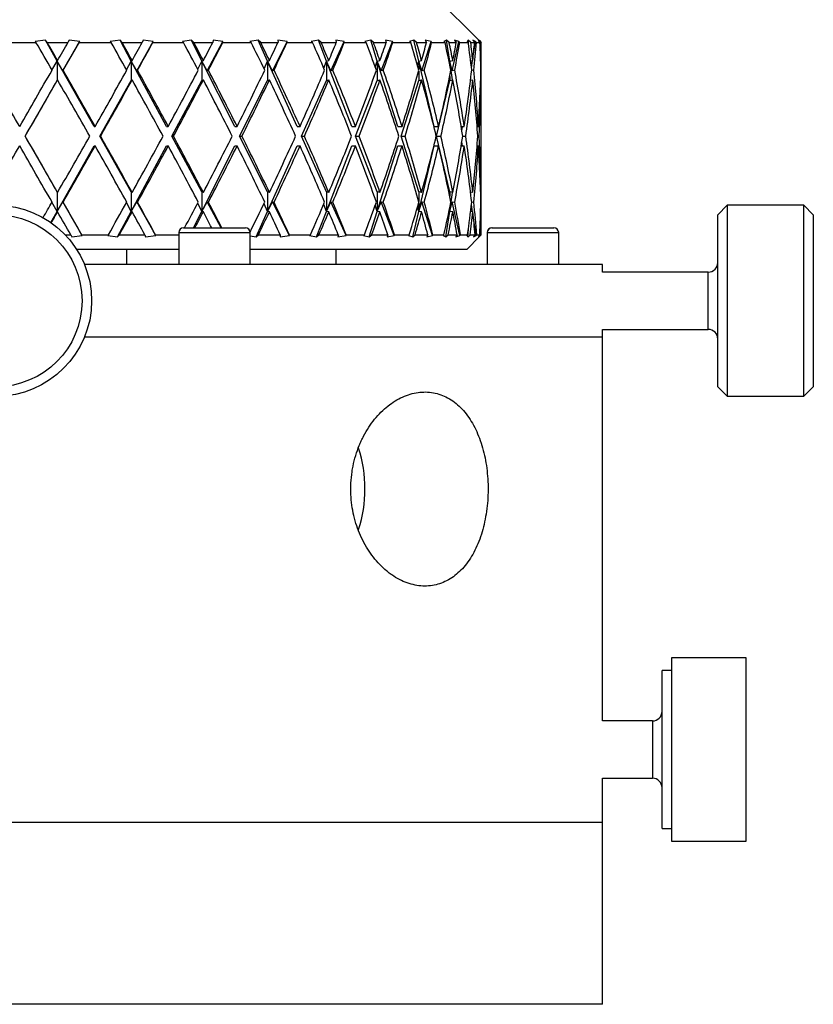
# Model space of a CAD drawing. Header units: inches. Extents: x 1.2 to 20.6, y 1.1 to 16.7.
# Tile 12 of 16: x 11 to 12.6, y 12.6 to 14.6. Entities that reach past the tile are written whole.
import ezdxf

# ---------------------------------------------------------------- set-up
doc = ezdxf.new("R2010")
doc.units = ezdxf.units.IN
doc.header["$MEASUREMENT"] = 0

msp = doc.modelspace()

# ---------------------------------------------------------------- linework, layer by layer
at = {"color": 7, "linetype": 'Continuous', "lineweight": 25}
for p, q in [((11.9527, 14.5708), (11.8631, 14.6604)), ((11.0586, 14.5714), (11.0374, 14.5689)), ((11.0622, 14.5667), (11.0586, 14.5714)), ((11.0828, 14.5285), (11.0586, 14.5714)), ((11.1075, 14.5714), (11.105, 14.5667)), ((11.1292, 14.5689), (11.1075, 14.5714)), ((11.2122, 14.5714), (11.1919, 14.5689)), ((11.2165, 14.5667), (11.2122, 14.5714)), ((11.2353, 14.5285), (11.2122, 14.5714)), ((11.2596, 14.5714), (11.2579, 14.5667)), ((11.2808, 14.5689), (11.2596, 14.5714)), ((11.3595, 14.5714), (11.3407, 14.5689)), ((11.3644, 14.5667), (11.3595, 14.5714)), ((11.381, 14.5285), (11.3595, 14.5714)), ((11.4042, 14.5714), (11.4034, 14.5667)), ((11.4244, 14.5689), (11.4042, 14.5714)), ((11.497, 14.5714), (11.4801, 14.5689)), ((11.5022, 14.5667), (11.497, 14.5714)), ((11.5163, 14.5285), (11.497, 14.5714)), ((11.5565, 14.5689), (11.5377, 14.5714)), ((11.5377, 14.5714), (11.5379, 14.5667)), ((11.6211, 14.5714), (11.6065, 14.5689)), ((11.6266, 14.5667), (11.6211, 14.5714)), ((11.6377, 14.5285), (11.6211, 14.5714)), ((11.6739, 14.5689), (11.657, 14.5714)), ((11.657, 14.5714), (11.658, 14.5667)), ((11.7289, 14.5714), (11.717, 14.5689)), ((11.7345, 14.5667), (11.7289, 14.5714)), ((11.7424, 14.5285), (11.7289, 14.5714)), ((11.7736, 14.5689), (11.7591, 14.5714)), ((11.7591, 14.5714), (11.7609, 14.5667)), ((11.8176, 14.5714), (11.8088, 14.5689)), ((11.8233, 14.5667), (11.8176, 14.5714)), ((11.8278, 14.5285), (11.8176, 14.5714)), ((11.8532, 14.5689), (11.8413, 14.5714)), ((11.8413, 14.5714), (11.844, 14.5667)), ((11.8852, 14.5714), (11.8795, 14.5689)), ((11.8907, 14.5667), (11.8852, 14.5714)), ((11.8917, 14.5285), (11.8852, 14.5714)), ((11.9107, 14.5689), (11.9019, 14.5714)), ((11.9019, 14.5714), (11.9053, 14.5667)), ((11.9299, 14.5714), (11.9276, 14.5689)), ((11.9352, 14.5667), (11.9299, 14.5714)), ((11.9303, 14.5651), (11.9299, 14.5714)), ((11.9448, 14.5689), (11.9391, 14.5714)), ((11.9391, 14.5714), (11.9432, 14.5667)), ((11.9555, 14.5667), (11.9507, 14.5714)), ((11.9507, 14.5714), (11.9517, 14.5689)), ((11.9527, 14.5708), (11.9521, 14.5714)), ((11.9521, 14.5714), (11.9568, 14.5667)), ((10.9718, 14.5667), (11.0391, 14.5667)), ((11.0374, 14.5689), (11.0391, 14.5667)), ((11.0622, 14.5667), (11.105, 14.5667)), ((11.0944, 14.5086), (11.1292, 14.5689)), ((11.128, 14.5667), (11.1292, 14.5689)), ((11.128, 14.5667), (11.194, 14.5667)), ((11.1919, 14.5689), (11.194, 14.5667)), ((11.2165, 14.5667), (11.2579, 14.5667)), ((11.2467, 14.5086), (11.2808, 14.5689)), ((11.28, 14.5667), (11.2808, 14.5689)), ((11.28, 14.5667), (11.343, 14.5667)), ((11.3407, 14.5689), (11.343, 14.5667)), ((11.3644, 14.5667), (11.4034, 14.5667)), ((11.3919, 14.5086), (11.4244, 14.5689)), ((11.4241, 14.5667), (11.4244, 14.5689)), ((11.4241, 14.5667), (11.4826, 14.5667)), ((11.4801, 14.5689), (11.4826, 14.5667)), ((11.5022, 14.5667), (11.5379, 14.5667)), ((11.5263, 14.5086), (11.5565, 14.5689)), ((11.5566, 14.5667), (11.5565, 14.5689)), ((11.5566, 14.5667), (11.6092, 14.5667)), ((11.6065, 14.5689), (11.6092, 14.5667)), ((11.6266, 14.5667), (11.658, 14.5667)), ((11.6468, 14.5086), (11.6739, 14.5689)), ((11.6744, 14.5667), (11.6739, 14.5689)), ((11.6744, 14.5667), (11.7197, 14.5667)), ((11.717, 14.5689), (11.7197, 14.5667)), ((11.7345, 14.5667), (11.7609, 14.5667)), ((11.7502, 14.5086), (11.7736, 14.5689)), ((11.7745, 14.5667), (11.7736, 14.5689)), ((11.7745, 14.5667), (11.8115, 14.5667)), ((11.8088, 14.5689), (11.8115, 14.5667)), ((11.8233, 14.5667), (11.844, 14.5667)), ((11.8342, 14.5086), (11.8532, 14.5689)), ((11.8545, 14.5667), (11.8532, 14.5689)), ((11.8545, 14.5667), (11.8822, 14.5667)), ((11.8795, 14.5689), (11.8822, 14.5667)), ((11.8907, 14.5667), (11.9053, 14.5667)), ((11.8965, 14.5086), (11.9107, 14.5689)), ((11.9124, 14.5667), (11.9107, 14.5689)), ((11.9124, 14.5667), (11.9301, 14.5667)), ((11.9276, 14.5689), (11.9301, 14.5667)), ((11.9352, 14.5667), (11.9432, 14.5667)), ((11.9408, 14.5428), (11.9448, 14.5689)), ((11.9468, 14.5667), (11.9448, 14.5689)), ((11.9468, 14.5667), (11.9541, 14.5667)), ((11.9517, 14.5689), (11.9541, 14.5667)), ((11.9555, 14.5667), (11.9568, 14.5667)), ((11.0828, 14.5285), (11.0837, 14.5295)), ((11.2353, 14.5285), (11.2373, 14.5295)), ((11.381, 14.5285), (11.384, 14.5295)), ((11.5163, 14.5285), (11.5202, 14.5295)), ((11.6377, 14.5285), (11.6425, 14.5295)), ((11.7424, 14.5285), (11.7479, 14.5295)), ((11.8278, 14.5285), (11.8339, 14.5295)), ((11.8917, 14.5285), (11.8982, 14.5295)), ((11.9349, 14.5288), (11.9394, 14.5295)), ((11.9554, 14.5293), (11.9564, 14.5295)), ((11.9568, 14.4778), (11.9568, 14.541)), ((11.072, 14.5097), (11.0828, 14.5285)), ((11.0828, 14.5285), (11.0828, 14.4885)), ((11.1591, 14.3936), (11.0828, 14.5285)), ((11.0944, 14.5086), (11.0828, 14.5285)), ((11.0952, 14.5094), (11.0944, 14.5086)), ((11.2255, 14.5106), (11.2353, 14.5285)), ((11.2353, 14.5285), (11.2353, 14.4885)), ((11.3082, 14.3936), (11.2353, 14.5285)), ((11.2467, 14.5086), (11.2353, 14.5285)), ((11.2484, 14.5094), (11.2467, 14.5086)), ((11.3724, 14.5115), (11.381, 14.5285)), ((11.381, 14.5285), (11.381, 14.4885)), ((11.4486, 14.3936), (11.381, 14.5285)), ((11.3919, 14.5086), (11.381, 14.5285)), ((11.3944, 14.5094), (11.3919, 14.5086)), ((11.509, 14.5126), (11.5163, 14.5285)), ((11.5163, 14.5285), (11.5163, 14.4885)), ((11.577, 14.3936), (11.5163, 14.5285)), ((11.5263, 14.5086), (11.5163, 14.5285)), ((11.5297, 14.5094), (11.5263, 14.5086)), ((11.632, 14.514), (11.6377, 14.5285)), ((11.6377, 14.5285), (11.6377, 14.4885)), ((11.6901, 14.3936), (11.6377, 14.5285)), ((11.6468, 14.5086), (11.6377, 14.5285)), ((11.6509, 14.5094), (11.6468, 14.5086)), ((11.7384, 14.516), (11.7424, 14.5285)), ((11.7424, 14.5285), (11.7424, 14.4885)), ((11.7851, 14.3936), (11.7424, 14.5285)), ((11.7502, 14.5086), (11.7424, 14.5285)), ((11.755, 14.5094), (11.7502, 14.5086)), ((11.8255, 14.519), (11.8278, 14.5285)), ((11.8278, 14.5285), (11.8278, 14.5111)), ((11.8597, 14.3936), (11.8278, 14.5285)), ((11.8342, 14.5086), (11.8278, 14.5285)), ((11.8394, 14.5094), (11.8342, 14.5086)), ((11.8911, 14.5248), (11.8917, 14.5285)), ((11.8917, 14.5285), (11.8917, 14.522)), ((11.8976, 14.4894), (11.8917, 14.5285)), ((11.8965, 14.5086), (11.8917, 14.5285)), ((11.9021, 14.5094), (11.8965, 14.5086)), ((11.9366, 14.5148), (11.9388, 14.5294)), ((11.9415, 14.5094), (11.9371, 14.5088)), ((11.9567, 14.5094), (11.956, 14.5094)), ((11.0828, 14.4885), (11.0837, 14.4895)), ((11.2353, 14.4885), (11.2373, 14.4895)), ((11.381, 14.4885), (11.384, 14.4895)), ((11.5163, 14.4885), (11.5202, 14.4895)), ((11.6377, 14.4885), (11.6425, 14.4895)), ((11.7424, 14.4885), (11.7479, 14.4895)), ((11.8278, 14.5078), (11.8278, 14.4885)), ((11.8278, 14.4885), (11.8339, 14.4895)), ((11.8917, 14.4969), (11.8917, 14.4885)), ((11.8917, 14.4885), (11.8982, 14.4895)), ((11.9348, 14.4888), (11.9394, 14.4895)), ((11.9351, 14.4889), (11.935, 14.4905)), ((11.9554, 14.4893), (11.9564, 14.4895)), ((11.0165, 14.3736), (11.0828, 14.4885)), ((11.1704, 14.3736), (11.2353, 14.4885)), ((11.319, 14.3736), (11.381, 14.4885)), ((11.4587, 14.3736), (11.5163, 14.4885)), ((11.586, 14.3736), (11.6377, 14.4885)), ((11.6978, 14.3736), (11.7424, 14.4885)), ((11.7914, 14.3736), (11.8278, 14.4885)), ((11.8645, 14.3736), (11.8917, 14.4885)), ((11.9568, 14.3094), (11.9568, 14.4378)), ((11.1591, 14.3936), (11.1611, 14.3936)), ((11.3082, 14.3936), (11.3117, 14.3936)), ((11.4486, 14.3936), (11.4536, 14.3936)), ((11.577, 14.3936), (11.5833, 14.3936)), ((11.6901, 14.3936), (11.6975, 14.3936)), ((11.7851, 14.3936), (11.7935, 14.3936)), ((11.8597, 14.3936), (11.8689, 14.3936)), ((11.9155, 14.3936), (11.9218, 14.3936)), ((11.9169, 14.3849), (11.9182, 14.3936)), ((11.9482, 14.3936), (11.951, 14.3936)), ((11.0828, 14.2586), (11.0165, 14.3736)), ((11.0165, 14.3736), (11.017, 14.3736)), ((11.2353, 14.2586), (11.1704, 14.3736)), ((11.1704, 14.3736), (11.1724, 14.3736)), ((11.381, 14.2586), (11.319, 14.3736)), ((11.319, 14.3736), (11.3225, 14.3736)), ((11.5163, 14.2586), (11.4587, 14.3736)), ((11.4587, 14.3736), (11.4636, 14.3736)), ((11.6377, 14.2586), (11.586, 14.3736)), ((11.586, 14.3736), (11.5922, 14.3736)), ((11.7424, 14.2586), (11.6978, 14.3736)), ((11.6978, 14.3736), (11.7052, 14.3736)), ((11.8278, 14.2586), (11.7914, 14.3736)), ((11.7914, 14.3736), (11.7997, 14.3736)), ((11.8917, 14.2586), (11.8645, 14.3736)), ((11.8645, 14.3736), (11.8735, 14.3736)), ((11.9187, 14.3736), (11.9248, 14.3736)), ((11.9497, 14.3736), (11.9522, 14.3736)), ((11.0828, 14.2186), (11.1591, 14.3536)), ((11.1591, 14.3536), (11.1611, 14.3536)), ((11.2353, 14.2186), (11.3082, 14.3536)), ((11.3082, 14.3536), (11.3117, 14.3536)), ((11.381, 14.2186), (11.4486, 14.3536)), ((11.4486, 14.3536), (11.4536, 14.3536)), ((11.5163, 14.2186), (11.577, 14.3536)), ((11.577, 14.3536), (11.5833, 14.3536)), ((11.6377, 14.2186), (11.6901, 14.3536)), ((11.6901, 14.3536), (11.6975, 14.3536)), ((11.7424, 14.2186), (11.7851, 14.3536)), ((11.7851, 14.3536), (11.7935, 14.3536)), ((11.8278, 14.2186), (11.8597, 14.3536)), ((11.8597, 14.3536), (11.8689, 14.3536)), ((11.9155, 14.3536), (11.9218, 14.3536)), ((11.9182, 14.3536), (11.9169, 14.3622)), ((11.9482, 14.3536), (11.951, 14.3536)), ((11.9568, 14.2061), (11.9568, 14.2694)), ((11.0828, 14.2586), (11.0828, 14.2186)), ((11.0837, 14.2577), (11.0828, 14.2586)), ((11.2353, 14.2586), (11.2353, 14.2186)), ((11.2373, 14.2577), (11.2353, 14.2586)), ((11.381, 14.2586), (11.381, 14.2186)), ((11.384, 14.2577), (11.381, 14.2586)), ((11.5163, 14.2586), (11.5163, 14.2186)), ((11.5202, 14.2577), (11.5163, 14.2586)), ((11.6377, 14.2586), (11.6377, 14.2186)), ((11.6425, 14.2577), (11.6377, 14.2586)), ((11.7424, 14.2586), (11.7424, 14.2186)), ((11.7479, 14.2577), (11.7424, 14.2586)), ((11.8278, 14.2586), (11.8278, 14.2393)), ((11.8339, 14.2577), (11.8278, 14.2586)), ((11.8917, 14.2586), (11.8917, 14.2503)), ((11.8982, 14.2577), (11.8917, 14.2586)), ((11.8917, 14.2186), (11.8976, 14.2578)), ((11.9394, 14.2577), (11.9348, 14.2583)), ((11.935, 14.2566), (11.9351, 14.2583)), ((11.9564, 14.2577), (11.9554, 14.2578)), ((11.0828, 14.2186), (11.072, 14.2374)), ((11.0828, 14.2186), (11.0944, 14.2385)), ((11.0944, 14.2385), (11.0952, 14.2377)), ((11.1345, 14.1689), (11.0944, 14.2385)), ((11.2353, 14.2186), (11.2255, 14.2366)), ((11.2353, 14.2186), (11.2467, 14.2385)), ((11.2467, 14.2385), (11.2484, 14.2377)), ((11.286, 14.1689), (11.2467, 14.2385)), ((11.381, 14.2186), (11.3724, 14.2356)), ((11.381, 14.2186), (11.3919, 14.2385)), ((11.3919, 14.2385), (11.3944, 14.2377)), ((11.421, 14.1846), (11.3919, 14.2385)), ((11.5163, 14.2186), (11.509, 14.2345)), ((11.5163, 14.2186), (11.5263, 14.2385)), ((11.5263, 14.2385), (11.5297, 14.2377)), ((11.5612, 14.1689), (11.5263, 14.2385)), ((11.6377, 14.2186), (11.632, 14.2331)), ((11.6377, 14.2186), (11.6468, 14.2385)), ((11.6468, 14.2385), (11.6509, 14.2377)), ((11.6781, 14.1689), (11.6468, 14.2385)), ((11.7424, 14.2186), (11.7384, 14.2311)), ((11.7424, 14.2186), (11.7502, 14.2385)), ((11.7502, 14.2385), (11.755, 14.2377)), ((11.7772, 14.1689), (11.7502, 14.2385)), ((11.8278, 14.2186), (11.8255, 14.2281)), ((11.8278, 14.2186), (11.8342, 14.2385)), ((11.8278, 14.2361), (11.8278, 14.2186)), ((11.8342, 14.2385), (11.8394, 14.2377)), ((11.8562, 14.1689), (11.8342, 14.2385)), ((11.8917, 14.2186), (11.8965, 14.2385)), ((11.8917, 14.2251), (11.8917, 14.2186)), ((11.8965, 14.2385), (11.9021, 14.2377)), ((11.9129, 14.1689), (11.8965, 14.2385)), ((11.9388, 14.2178), (11.9366, 14.2323)), ((11.9371, 14.2383), (11.9415, 14.2377)), ((11.956, 14.2378), (11.9567, 14.2377)), ((12.4639, 14.2313), (12.4442, 14.2116)), ((12.6214, 14.2313), (12.4639, 14.2313)), ((12.4639, 14.2313), (12.4639, 13.8376)), ((12.6411, 14.2116), (12.6214, 14.2313)), ((12.6214, 13.9315), (12.6214, 14.2313)), ((11.0698, 14.1956), (11.0828, 14.2186)), ((11.0837, 14.2177), (11.0828, 14.2186)), ((11.2071, 14.1663), (11.2353, 14.2186)), ((11.2373, 14.2177), (11.2353, 14.2186)), ((11.364, 14.1846), (11.381, 14.2186)), ((11.384, 14.2177), (11.381, 14.2186)), ((11.4927, 14.1663), (11.5163, 14.2186)), ((11.5202, 14.2177), (11.5163, 14.2186)), ((11.6174, 14.1663), (11.6377, 14.2186)), ((11.6425, 14.2177), (11.6377, 14.2186)), ((11.7259, 14.1663), (11.7424, 14.2186)), ((11.7479, 14.2177), (11.7424, 14.2186)), ((11.8154, 14.1663), (11.8278, 14.2186)), ((11.8339, 14.2177), (11.8278, 14.2186)), ((11.8838, 14.1663), (11.8917, 14.2186)), ((11.8917, 14.2186), (11.8911, 14.2223)), ((11.8982, 14.2177), (11.8917, 14.2186)), ((11.9394, 14.2177), (11.9349, 14.2183)), ((11.9564, 14.2177), (11.9554, 14.2178)), ((12.4442, 13.8573), (12.4442, 14.2116)), ((12.6411, 14.2116), (12.6411, 13.9418)), ((11.3431, 14.1846), (11.4706, 14.1846)), ((11.9462, 14.1689), (11.9408, 14.2043)), ((11.9788, 14.1846), (11.979, 14.1846)), ((11.979, 14.1846), (11.9976, 14.1846)), ((11.9976, 14.1846), (12.1065, 14.1846)), ((11.0992, 14.1704), (11.1108, 14.1704)), ((11.1108, 14.1704), (11.1129, 14.1663)), ((11.1129, 14.1663), (11.1345, 14.1689)), ((11.1345, 14.1689), (11.1337, 14.1704)), ((11.1337, 14.1704), (11.1883, 14.1704)), ((11.1883, 14.1704), (11.1869, 14.1689)), ((11.1869, 14.1689), (11.2071, 14.1663)), ((11.2071, 14.1663), (11.2109, 14.1704)), ((11.2109, 14.1704), (11.2635, 14.1704)), ((11.2635, 14.1704), (11.2649, 14.1663)), ((11.2649, 14.1663), (11.286, 14.1689)), ((11.286, 14.1689), (11.2855, 14.1704)), ((11.2855, 14.1704), (11.3332, 14.1704)), ((11.3332, 14.1748), (11.3332, 14.1094)), ((11.3332, 14.1748), (11.4805, 14.1748)), ((11.4805, 14.1094), (11.4805, 14.1748)), ((11.4805, 14.1682), (11.4927, 14.1663)), ((11.4927, 14.1663), (11.4973, 14.1704)), ((11.4973, 14.1704), (11.5426, 14.1704)), ((11.5426, 14.1704), (11.5425, 14.1663)), ((11.5425, 14.1663), (11.5612, 14.1689)), ((11.5612, 14.1689), (11.5613, 14.1704)), ((11.5613, 14.1704), (11.6048, 14.1704)), ((11.6048, 14.1704), (11.6029, 14.1689)), ((11.6029, 14.1689), (11.6174, 14.1663)), ((11.6174, 14.1663), (11.6223, 14.1704)), ((11.6223, 14.1704), (11.6622, 14.1704)), ((11.6622, 14.1704), (11.6613, 14.1663)), ((11.6613, 14.1663), (11.6781, 14.1689)), ((11.6781, 14.1689), (11.6785, 14.1704)), ((11.6785, 14.1704), (11.7159, 14.1704)), ((11.7159, 14.1704), (11.7141, 14.1689)), ((11.7141, 14.1689), (11.7259, 14.1663)), ((11.7259, 14.1663), (11.7309, 14.1704)), ((11.7309, 14.1704), (11.7644, 14.1704)), ((11.7644, 14.1704), (11.7627, 14.1663)), ((11.7627, 14.1663), (11.7772, 14.1689)), ((11.7772, 14.1689), (11.7779, 14.1704)), ((11.7779, 14.1704), (11.8084, 14.1704)), ((11.8084, 14.1704), (11.8065, 14.1689)), ((11.8065, 14.1689), (11.8154, 14.1663)), ((11.8154, 14.1663), (11.8204, 14.1704)), ((11.8204, 14.1704), (11.8467, 14.1704)), ((11.8467, 14.1704), (11.8443, 14.1663)), ((11.8443, 14.1663), (11.8562, 14.1689)), ((11.8562, 14.1689), (11.8571, 14.1704)), ((11.8571, 14.1704), (11.88, 14.1704)), ((11.88, 14.1704), (11.8781, 14.1689)), ((11.8781, 14.1689), (11.8838, 14.1663)), ((11.8838, 14.1663), (11.8886, 14.1704)), ((11.8886, 14.1704), (11.9071, 14.1704)), ((11.9071, 14.1704), (11.9041, 14.1663)), ((11.9041, 14.1663), (11.9129, 14.1689)), ((11.9129, 14.1689), (11.9141, 14.1704)), ((11.9141, 14.1704), (11.9287, 14.1704)), ((11.9268, 14.1404), (11.9532, 14.1668)), ((11.9287, 14.1704), (11.927, 14.1689)), ((11.927, 14.1689), (11.9293, 14.1663)), ((11.9293, 14.1663), (11.9303, 14.182)), ((11.9293, 14.1663), (11.934, 14.1704)), ((11.934, 14.1704), (11.9441, 14.1704)), ((11.9441, 14.1704), (11.9405, 14.1663)), ((11.9405, 14.1663), (11.9462, 14.1689)), ((11.9462, 14.1689), (11.9476, 14.1704)), ((11.9476, 14.1704), (11.9536, 14.1704)), ((11.9509, 14.1663), (11.9552, 14.1704)), ((11.952, 14.1689), (11.9509, 14.1663)), ((11.9536, 14.1704), (11.952, 14.1689)), ((11.9568, 14.1704), (11.9532, 14.1668)), ((11.9552, 14.1704), (11.9568, 14.1704)), ((11.9689, 14.1748), (11.9689, 14.1094)), ((11.9689, 14.1748), (11.9691, 14.1748)), ((11.9691, 14.1748), (11.9691, 14.1094)), ((11.9691, 14.1748), (11.9907, 14.1748)), ((11.9907, 14.1748), (12.1164, 14.1748)), ((12.1164, 14.1094), (12.1164, 14.1748)), ((11.155, 14.1404), (11.1227, 14.1404)), ((11.3332, 14.1404), (11.155, 14.1404)), ((11.2261, 14.1094), (11.2261, 14.1404)), ((11.9268, 14.1404), (11.4805, 14.1404)), ((11.6568, 14.1404), (11.6568, 14.1094)), ((12.2068, 14.1094), (11.1388, 14.1094)), ((12.2068, 14.0935), (12.2068, 14.1094)), ((12.4246, 14.0935), (12.2068, 14.0935)), ((12.4246, 13.9754), (12.4246, 14.0935)), ((12.2068, 13.9754), (12.4246, 13.9754)), ((12.2068, 13.9594), (12.2068, 13.9754)), ((12.2068, 13.9594), (11.1388, 13.9594)), ((12.2068, 13.1685), (12.2068, 13.9594)), ((12.6411, 13.9418), (12.6411, 13.8573)), ((12.6214, 13.8376), (12.6214, 13.9315)), ((12.4442, 13.8573), (12.4639, 13.8376)), ((12.6214, 13.8376), (12.6411, 13.8573)), ((12.4639, 13.8376), (12.6214, 13.8376)), ((12.5025, 13.2984), (12.349, 13.2984)), ((12.349, 13.2984), (12.349, 12.9973)), ((12.5025, 12.9973), (12.5025, 13.2984)), ((12.349, 13.2722), (12.3293, 13.2722)), ((12.3293, 13.0128), (12.3293, 13.2722)), ((12.3096, 13.1685), (12.2068, 13.1685)), ((12.3096, 13.1685), (12.3096, 13.0504)), ((12.2068, 12.9594), (12.2068, 13.0504)), ((12.2068, 13.0504), (12.3096, 13.0504)), ((12.3293, 12.9466), (12.3293, 13.0128)), ((12.349, 12.9973), (12.349, 12.9205)), ((12.5025, 12.9205), (12.5025, 12.9973)), ((12.2069, 12.9594), (10.3482, 12.9594)), ((12.2069, 12.5844), (12.2069, 12.9594)), ((12.3293, 12.9466), (12.349, 12.9466)), ((12.349, 12.9205), (12.5025, 12.9205)), ((12.2069, 12.5844), (9.7069, 12.5844))]:
    msp.add_line(p, q, dxfattribs=at)
for radius in [0.1969, 0.1772]:
    msp.add_circle((10.9568, 14.0344), radius, dxfattribs=at)
for centre, radius, start, end in [((11.3431, 14.1748), 0.00984, 90, 180), ((11.4706, 14.1748), 0.00984, 0, 90), ((11.9788, 14.1748), 0.00984, 90, 180), ((11.979, 14.1748), 0.00984, 90, 180), ((12.1065, 14.1748), 0.00984, 0, 90), ((12.4246, 14.1132), 0.0197, 270, 0), ((12.4246, 13.9557), 0.0197, 0, 90), ((11.4458, 13.6472), 0.2712, 359.8336, 17.9739), ((11.4456, 13.6457), 0.2714, 342.2279, 0.1633), ((12.3096, 13.1882), 0.0197, 270, 0), ((12.3096, 13.0307), 0.0197, 0, 90)]:
    msp.add_arc(centre, radius, start, end, dxfattribs=at)
for centre, major_axis, ratio, start_param, end_param in [((10.9568, 14.3536), (-0.988, 1.7298), 0.089151, 4.751634, 4.784872), ((10.9568, 14.3936), (-0.988, 1.7298), 0.089151, 4.740051, 4.761632), ((10.9568, 14.3936), (0.9993, 1.7319), 0.021059, 4.803079, 4.824661), ((10.9568, 14.3536), (0.9993, 1.7319), 0.021059, 4.814662, 4.8479), ((10.9568, 14.3536), (-0.9624, 1.7254), 0.15748, 4.714899, 4.748137), ((10.9568, 14.3936), (-0.9624, 1.7254), 0.15748, 4.703316, 4.724897), ((10.9568, 14.3936), (0.988, 1.7298), 0.089151, 4.841807, 4.863388), ((10.9568, 14.3536), (0.988, 1.7298), 0.089151, 4.85339, 4.886627), ((10.9568, 14.3536), (-0.9213, 1.7195), 0.226103, 4.681949, 4.715186), ((10.9568, 14.3936), (-0.9213, 1.7195), 0.226103, 4.670366, 4.691947), ((10.9568, 14.3936), (0.9624, 1.7254), 0.15748, 4.878541, 4.900123), ((10.9568, 14.3536), (0.9624, 1.7254), 0.15748, 4.890124, 4.923362), ((10.9568, 14.3536), (-0.8631, 1.7133), 0.294824, 4.655072, 4.688309), ((10.9568, 14.3936), (-0.8631, 1.7133), 0.294824, 4.643489, 4.66507), ((10.9568, 14.3936), (0.9213, 1.7195), 0.226103, 4.911492, 4.933073), ((10.9568, 14.3536), (0.9213, 1.7195), 0.226103, 4.923075, 4.956313), ((10.9568, 14.3536), (-0.7845, 1.7085), 0.362958, 4.637364, 4.670601), ((10.9568, 14.3936), (-0.7845, 1.7085), 0.362958, 4.625781, 4.647362), ((10.9568, 14.3936), (0.8631, 1.7133), 0.294824, 4.938369, 4.95995), ((10.9568, 14.3536), (0.8631, 1.7133), 0.294824, 4.949952, 4.983189), ((10.9568, 14.3536), (-0.681, 1.7072), 0.428922, 4.633058, 4.666295), ((10.9568, 14.3936), (-0.681, 1.7072), 0.428922, 4.621475, 4.643056), ((10.9568, 14.3936), (0.7845, 1.7085), 0.362958, 4.956077, 4.977658), ((10.9568, 14.3536), (0.7845, 1.7085), 0.362958, 4.96766, 5.000898), ((10.9568, 14.3536), (-0.546, 1.7113), 0.489571, 4.647572, 4.680809), ((10.9568, 14.3936), (-0.546, 1.7113), 0.489571, 4.635989, 4.65757), ((10.9568, 14.3936), (0.681, 1.7072), 0.428922, 4.960383, 4.981964), ((10.9568, 14.3536), (0.681, 1.7072), 0.428922, 4.971966, 5.005203), ((10.9568, 14.3536), (-0.3726, 1.7203), 0.539415, 4.686202, 4.71944), ((10.9568, 14.3936), (-0.3726, 1.7203), 0.539415, 4.674619, 4.6962), ((10.9568, 14.3936), (0.546, 1.7113), 0.489571, 4.945869, 4.96745), ((10.9568, 14.3536), (0.546, 1.7113), 0.489571, 4.957452, 4.99069), ((10.9568, 14.3536), (-0.1607, 1.7296), 0.570645, 4.749534, 4.782771), ((10.9568, 14.3936), (-0.1607, 1.7296), 0.570645, 4.737951, 4.759532), ((10.9568, 14.3936), (0.3726, 1.7203), 0.539415, 4.907238, 4.92882), ((10.9568, 14.3536), (0.3726, 1.7203), 0.539415, 4.918821, 4.952059), ((10.9568, 14.3536), (0.0728, 1.7315), 0.575988, 4.826713, 4.85995), ((10.9568, 14.3936), (0.0728, 1.7315), 0.575988, 4.81513, 4.836711), ((10.9568, 14.3936), (0.1607, 1.7296), 0.570645, 4.843907, 4.865488), ((10.9568, 14.3536), (0.1607, 1.7296), 0.570645, 4.85549, 4.885431), ((10.9568, 14.3936), (-0.9993, 1.7319), 0.021059, 4.700238, 4.767195), ((10.9568, 14.3936), (0.9993, 1.7319), 0.021059, 4.72454, 4.791496), ((10.9568, 14.3936), (-0.988, 1.7298), 0.089151, 4.661511, 4.728468), ((10.9568, 14.3936), (0.988, 1.7298), 0.089151, 4.763267, 4.830224), ((10.9568, 14.3936), (-0.9624, 1.7254), 0.15748, 4.624776, 4.691733), ((10.9568, 14.3936), (0.9624, 1.7254), 0.15748, 4.800002, 4.866958), ((10.9568, 14.3936), (-0.9213, 1.7195), 0.226103, 4.591826, 4.658783), ((10.9568, 14.3936), (0.9213, 1.7195), 0.226103, 4.832952, 4.899909), ((10.9568, 14.3936), (-0.8631, 1.7133), 0.294824, 4.564949, 4.631906), ((10.9568, 14.3936), (0.8631, 1.7133), 0.294824, 4.859829, 4.926786), ((10.9568, 14.3936), (-0.7845, 1.7085), 0.362958, 4.547241, 4.614198), ((10.9568, 14.3936), (0.7845, 1.7085), 0.362958, 4.877537, 4.944494), ((10.9568, 14.3936), (-0.681, 1.7072), 0.428922, 4.542935, 4.609892), ((10.9568, 14.3936), (0.681, 1.7072), 0.428922, 4.881843, 4.9488), ((10.9568, 14.3936), (-0.546, 1.7113), 0.489571, 4.557449, 4.624406), ((10.9568, 14.3936), (0.546, 1.7113), 0.489571, 4.867329, 4.934286), ((10.9568, 14.3936), (-0.3726, 1.7203), 0.539415, 4.596079, 4.663036), ((10.9568, 14.3936), (0.3726, 1.7203), 0.539415, 4.828699, 4.895655), ((10.9568, 14.3936), (-0.1607, 1.7296), 0.570645, 4.659411, 4.726368), ((10.9568, 14.3936), (0.1607, 1.7296), 0.570645, 4.765367, 4.832324), ((10.9568, 14.3936), (0.0728, 1.7315), 0.575988, 4.77366, 4.803547), ((10.9568, 14.3536), (0.9993, 1.7319), 0.021059, 4.736087, 4.803079), ((10.9568, 14.3536), (-0.988, 1.7298), 0.089151, 4.673058, 4.740051), ((10.9568, 14.3536), (0.988, 1.7298), 0.089151, 4.774814, 4.841807), ((10.9568, 14.3536), (-0.9624, 1.7254), 0.15748, 4.636324, 4.703316), ((10.9568, 14.3536), (0.9624, 1.7254), 0.15748, 4.811549, 4.878541), ((10.9568, 14.3536), (-0.9213, 1.7195), 0.226103, 4.603373, 4.670366), ((10.9568, 14.3536), (0.9213, 1.7195), 0.226103, 4.844499, 4.911492), ((10.9568, 14.3536), (-0.8631, 1.7133), 0.294824, 4.576496, 4.643489), ((10.9568, 14.3536), (0.8631, 1.7133), 0.294824, 4.871376, 4.938369), ((10.9568, 14.3536), (-0.7845, 1.7085), 0.362958, 4.558788, 4.625781), ((10.9568, 14.3536), (0.7845, 1.7085), 0.362958, 4.889084, 4.956077), ((10.9568, 14.3536), (-0.681, 1.7072), 0.428922, 4.554482, 4.621475), ((10.9568, 14.3536), (0.681, 1.7072), 0.428922, 4.89339, 4.960383), ((10.9568, 14.3536), (-0.546, 1.7113), 0.489571, 4.568996, 4.635989), ((10.9568, 14.3536), (0.546, 1.7113), 0.489571, 4.878876, 4.945869), ((10.9568, 14.3536), (-0.3726, 1.7203), 0.539415, 4.607627, 4.674619), ((10.9568, 14.3536), (0.3726, 1.7203), 0.539415, 4.840246, 4.907238), ((10.9568, 14.3536), (-0.1607, 1.7296), 0.570645, 4.670958, 4.737951), ((10.9568, 14.3536), (0.1607, 1.7296), 0.570645, 4.776914, 4.843907), ((10.9568, 14.3536), (0.0728, 1.7315), 0.575988, 4.785221, 4.81513), ((10.9568, 14.3936), (-0.9993, 1.7319), 0.021059, 4.621699, 4.688691), ((10.9568, 14.3936), (0.988, 1.7298), 0.089151, 4.684727, 4.75172), ((10.9568, 14.3936), (-0.988, 1.7298), 0.089151, 4.582971, 4.649964), ((10.9568, 14.3936), (0.9624, 1.7254), 0.15748, 4.721462, 4.788454), ((10.9568, 14.3936), (-0.9624, 1.7254), 0.15748, 4.546236, 4.613229), ((10.9568, 14.3936), (0.9213, 1.7195), 0.226103, 4.754412, 4.821405), ((10.9568, 14.3936), (-0.9213, 1.7195), 0.226103, 4.513286, 4.580279), ((10.9568, 14.3936), (0.8631, 1.7133), 0.294824, 4.781289, 4.848282), ((10.9568, 14.3936), (-0.8631, 1.7133), 0.294824, 4.486409, 4.553402), ((10.9568, 14.3936), (0.7845, 1.7085), 0.362958, 4.798997, 4.86599), ((10.9568, 14.3936), (-0.7845, 1.7085), 0.362958, 4.468701, 4.535694), ((10.9568, 14.3936), (0.681, 1.7072), 0.428922, 4.803303, 4.870296), ((10.9568, 14.3936), (-0.681, 1.7072), 0.428922, 4.464395, 4.531388), ((10.9568, 14.3936), (0.546, 1.7113), 0.489571, 4.788789, 4.855782), ((10.9568, 14.3936), (-0.546, 1.7113), 0.489571, 4.478909, 4.545902), ((10.9568, 14.3936), (0.3726, 1.7203), 0.539415, 4.750159, 4.817151), ((10.9568, 14.3936), (-0.3726, 1.7203), 0.539415, 4.51754, 4.584532), ((10.9568, 14.3936), (0.1607, 1.7296), 0.570645, 4.686827, 4.75382), ((10.9568, 14.3936), (-0.1607, 1.7296), 0.570645, 4.580871, 4.647864), ((10.9568, 14.3536), (0.9993, 1.7319), 0.021059, 4.657583, 4.72454), ((10.9568, 14.3536), (-0.9993, 1.7319), 0.021059, 4.633282, 4.700238), ((10.9568, 14.3536), (0.988, 1.7298), 0.089151, 4.69631, 4.763267), ((10.9568, 14.3536), (-0.988, 1.7298), 0.089151, 4.594554, 4.661511), ((10.9568, 14.3536), (0.9624, 1.7254), 0.15748, 4.733045, 4.800002), ((10.9568, 14.3536), (-0.9624, 1.7254), 0.15748, 4.557819, 4.624776), ((10.9568, 14.3536), (0.9213, 1.7195), 0.226103, 4.765995, 4.832952), ((10.9568, 14.3536), (-0.9213, 1.7195), 0.226103, 4.524869, 4.591826), ((10.9568, 14.3536), (0.8631, 1.7133), 0.294824, 4.792872, 4.859829), ((10.9568, 14.3536), (-0.8631, 1.7133), 0.294824, 4.497992, 4.564949), ((10.9568, 14.3536), (0.7845, 1.7085), 0.362958, 4.81058, 4.877537), ((10.9568, 14.3536), (-0.7845, 1.7085), 0.362958, 4.480284, 4.547241), ((10.9568, 14.3536), (0.681, 1.7072), 0.428922, 4.814886, 4.881843), ((10.9568, 14.3536), (-0.681, 1.7072), 0.428922, 4.475978, 4.542935), ((10.9568, 14.3536), (0.546, 1.7113), 0.489571, 4.800372, 4.867329), ((10.9568, 14.3536), (-0.546, 1.7113), 0.489571, 4.490492, 4.557449), ((10.9568, 14.3536), (0.3726, 1.7203), 0.539415, 4.761742, 4.828699), ((10.9568, 14.3536), (-0.3726, 1.7203), 0.539415, 4.529123, 4.596079), ((10.9568, 14.3536), (0.1607, 1.7296), 0.570645, 4.69841, 4.765367), ((10.9568, 14.3536), (-0.1607, 1.7296), 0.570645, 4.592454, 4.659411), ((10.9568, 14.3936), (-0.0728, 1.7315), 0.575988, 4.609648, 4.639557), ((10.9568, 14.3536), (-0.0728, 1.7315), 0.575988, 4.621231, 4.651118), ((10.9568, 14.3936), (0.988, 1.7298), 0.089151, 4.654633, 4.673144), ((10.9568, 14.3936), (-0.9993, 1.7319), 0.021059, 4.571058, 4.610116), ((10.9568, 14.3936), (0.9624, 1.7254), 0.15748, 4.670821, 4.709879), ((10.9568, 14.3936), (-0.988, 1.7298), 0.089151, 4.532331, 4.571388), ((10.9568, 14.3936), (0.9213, 1.7195), 0.226103, 4.712033, 4.742829), ((10.9568, 14.3936), (-0.9624, 1.7254), 0.15748, 4.503857, 4.534654), ((10.9568, 14.3936), (0.8631, 1.7133), 0.294824, 4.733889, 4.769706), ((10.9568, 14.3936), (-0.9213, 1.7195), 0.226103, 4.462646, 4.501703), ((10.9568, 14.3936), (0.7845, 1.7085), 0.362958, 4.748357, 4.787414), ((10.9568, 14.3936), (-0.8631, 1.7133), 0.294824, 4.435769, 4.474826), ((10.9568, 14.3936), (0.681, 1.7072), 0.428922, 4.752663, 4.79172), ((10.9568, 14.3936), (-0.7845, 1.7085), 0.362958, 4.418061, 4.457118), ((10.9568, 14.3936), (0.546, 1.7113), 0.489571, 4.738149, 4.777206), ((10.9568, 14.3936), (-0.681, 1.7072), 0.428922, 4.413755, 4.452812), ((10.9568, 14.3936), (0.3726, 1.7203), 0.539415, 4.699518, 4.738576), ((10.9568, 14.3936), (-0.546, 1.7113), 0.489571, 4.428269, 4.467326), ((10.9568, 14.3936), (0.1607, 1.7296), 0.570645, 4.636187, 4.675244), ((10.9568, 14.3936), (-0.3726, 1.7203), 0.539415, 4.466899, 4.505957), ((10.9568, 14.3936), (-0.0728, 1.7315), 0.575988, 4.559008, 4.598065), ((10.9568, 14.3936), (-0.1607, 1.7296), 0.570645, 4.539347, 4.569288), ((10.9568, 14.3536), (0.988, 1.7298), 0.089151, 4.67162, 4.684727), ((10.9568, 14.3536), (-0.9993, 1.7319), 0.021059, 4.594313, 4.621699), ((10.9568, 14.3536), (0.9624, 1.7254), 0.15748, 4.694076, 4.721462), ((10.9568, 14.3536), (-0.988, 1.7298), 0.089151, 4.555586, 4.582971), ((10.9568, 14.3536), (0.9213, 1.7195), 0.226103, 4.735266, 4.754412), ((10.9568, 14.3536), (-0.9624, 1.7254), 0.15748, 4.52709, 4.546236), ((10.9568, 14.3536), (0.8631, 1.7133), 0.294824, 4.753904, 4.781289), ((10.9568, 14.3536), (-0.9213, 1.7195), 0.226103, 4.485901, 4.513286), ((10.9568, 14.3536), (0.7845, 1.7085), 0.362958, 4.771612, 4.798997), ((10.9568, 14.3536), (-0.8631, 1.7133), 0.294824, 4.459024, 4.486409), ((10.9568, 14.3536), (0.681, 1.7072), 0.428922, 4.775918, 4.803303), ((10.9568, 14.3536), (-0.7845, 1.7085), 0.362958, 4.441316, 4.468701), ((10.9568, 14.3536), (0.546, 1.7113), 0.489571, 4.761404, 4.788789), ((10.9568, 14.3536), (-0.681, 1.7072), 0.428922, 4.43701, 4.464395), ((10.9568, 14.3536), (0.3726, 1.7203), 0.539415, 4.722773, 4.750159), ((10.9568, 14.3536), (-0.546, 1.7113), 0.489571, 4.451524, 4.478909), ((10.9568, 14.3536), (0.1607, 1.7296), 0.570645, 4.659442, 4.686827), ((10.9568, 14.3536), (-0.3726, 1.7203), 0.539415, 4.490154, 4.51754), ((10.9568, 14.3536), (-0.0728, 1.7315), 0.575988, 4.582263, 4.609648), ((10.9568, 14.3536), (-0.1607, 1.7296), 0.570645, 4.553486, 4.580871)]:
    msp.add_ellipse(centre, major_axis=major_axis, ratio=ratio, start_param=start_param, end_param=end_param, dxfattribs=at)
msp.add_open_spline([(11.6879, 13.6464), (11.6881, 13.6391), (11.6885, 13.6243), (11.6916, 13.6023), (11.6966, 13.5808), (11.7035, 13.5602), (11.7122, 13.5406), (11.7225, 13.5223), (11.7342, 13.5055), (11.7473, 13.4904), (11.7591, 13.4795), (11.769, 13.4718), (11.779, 13.4649), (11.7921, 13.4575), (11.8081, 13.4512), (11.8243, 13.4474), (11.8403, 13.446), (11.856, 13.4472), (11.8711, 13.4508), (11.8856, 13.4569), (11.8993, 13.4653), (11.9121, 13.4759), (11.9238, 13.4886), (11.9344, 13.5034), (11.9438, 13.52), (11.952, 13.5382), (11.9587, 13.5579), (11.964, 13.5787), (11.9678, 13.6004), (11.9702, 13.6226), (11.971, 13.645), (11.9704, 13.6673), (11.9682, 13.6894), (11.9647, 13.7108), (11.9597, 13.7314), (11.9533, 13.7511), (11.9455, 13.7694), (11.9364, 13.7863), (11.926, 13.8014), (11.9144, 13.8147), (11.9016, 13.8259), (11.8878, 13.8348), (11.8733, 13.8413), (11.858, 13.8453), (11.8423, 13.8468), (11.8264, 13.8458), (11.8104, 13.8424), (11.7946, 13.8365), (11.7791, 13.8282), (11.7642, 13.8178), (11.75, 13.8051), (11.7367, 13.7905), (11.7247, 13.774), (11.7158, 13.7589), (11.7095, 13.7461), (11.7038, 13.733), (11.6976, 13.7156), (11.6931, 13.6972), (11.6898, 13.6782), (11.6882, 13.6624), (11.688, 13.6504), (11.6879, 13.6464)], degree=3, knots=[0, 0, 0, 0, 0.017483, 0.035188, 0.053224, 0.070638, 0.088405, 0.106427, 0.123981, 0.141891, 0.160061, 0.168885, 0.177709, 0.195718, 0.213997, 0.231486, 0.249341, 0.267463, 0.2848, 0.302491, 0.320439, 0.337855, 0.355622, 0.373643, 0.391249, 0.409216, 0.427445, 0.44506, 0.463044, 0.481298, 0.498721, 0.516506, 0.534554, 0.551885, 0.569567, 0.587503, 0.604983, 0.622817, 0.640906, 0.658546, 0.67655, 0.69482, 0.712382, 0.730311, 0.74851, 0.765881, 0.78361, 0.801599, 0.81896, 0.836672, 0.854637, 0.872182, 0.890084, 0.908244, 0.91707, 0.925895, 0.943906, 0.962185, 0.971556, 0.990458, 1, 1, 1, 1], dxfattribs=at)

doc.saveas('drawing.dxf')
